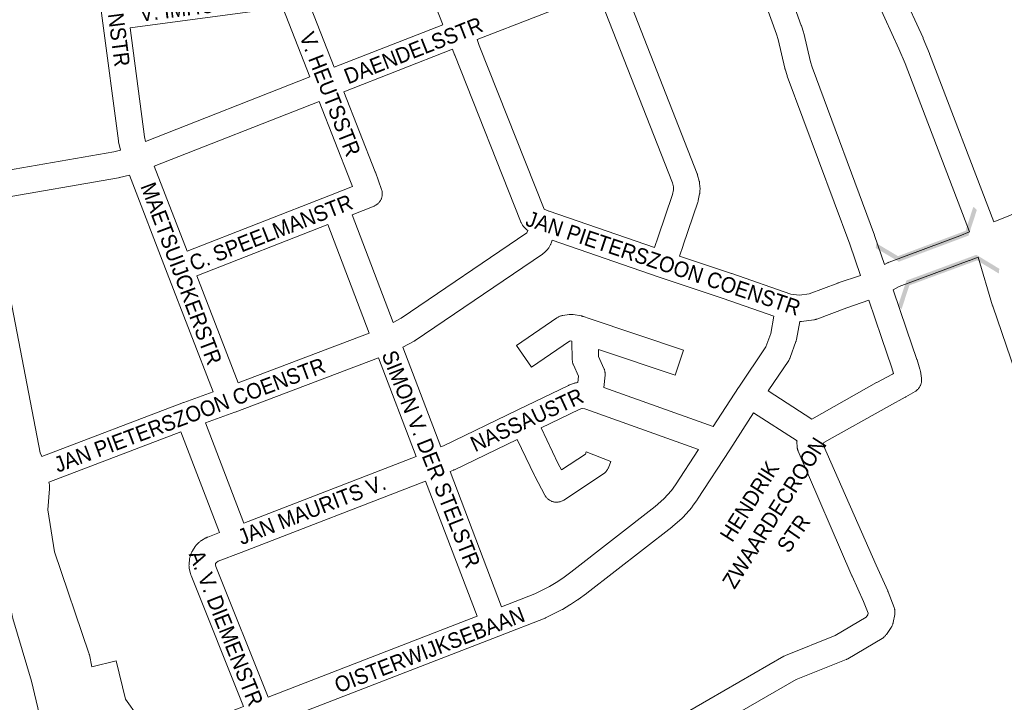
# Model space of a CAD drawing. Header units: metres. Extents: x 123819 to 142731, y 393440 to 405763.
# Tile 175 of 256: x 135406 to 135891, y 396439 to 396775. Entities that reach past the tile are written whole.
import ezdxf
from ezdxf.enums import TextEntityAlignment as Align

# ---------------------------------------------------------------- set-up
doc = ezdxf.new("R2010")
doc.units = ezdxf.units.M
doc.header["$MEASUREMENT"] = 0
for name, color, linetype, lineweight in [('gs-anno-wegen algemeen tekst', 7, 'Continuous', 0), ('gs-knt-fietspaden', 7, 'Continuous', 0), ('gs-knt-hoofdweg', 7, 'Continuous', 0), ('gs-knt-wegen algemeen', 7, 'Continuous', 0), ('gs-symb-viaduct', 7, 'Continuous', 0)]:
    doc.layers.add(name, color=color, linetype=linetype, lineweight=lineweight)
doc.styles.add('Style-Arial', font='arial.ttf')

# ---------------------------------------------------------------- blocks, each defined once
blk = doc.blocks.new('gg0-viaduct_81')
at = {"layer": 'gs-symb-viaduct', "linetype": 'Continuous'}
blk.add_hatch(color=7, dxfattribs=at).paths.add_polyline_path([(-5.576, -1.689), (-5.8, -1.4), (-4, 0), (4, 0), (5.8, -1.4), (5.576, -1.689), (3.875, -0.366), (-3.875, -0.366)])
blk = doc.blocks.new('gg0-viaduct_82')
at = {"layer": 'gs-symb-viaduct', "linetype": 'Continuous'}
blk.add_hatch(color=7, dxfattribs=at).paths.add_polyline_path([(-5.576, -1.689), (-5.8, -1.4), (-4, 0), (4, 0), (5.8, -1.4), (5.576, -1.689), (3.875, -0.366), (-3.875, -0.366)])

msp = doc.modelspace()

# ---------------------------------------------------------------- linework, layer by layer
at = {"layer": 'gs-knt-fietspaden', "color": 7, "linetype": 'Continuous', "flags": 128}
for points in [[(135874.24, 396670.63), (135842.42, 396753.76), (135839.4, 396761.05), (135829.06, 396783.66), (135828.95, 396783.92), (135823.03, 396798.49), (135822.95, 396798.7), (135732.65, 397045.31), (135731.17, 397048.19), (135726.44, 397057.37)], [(135745.64, 397047.69), (135835.14, 396803.29), (135840.96, 396788.95), (135851.29, 396766.35), (135851.38, 396766.14), (135854.48, 396758.67), (135854.55, 396758.5), (135886.29, 396675.59)]]:
    msp.add_lwpolyline(points, dxfattribs=at)
at = {"layer": 'gs-knt-hoofdweg', "color": 7, "linetype": 'Continuous', "flags": 128}
for points in [[(135393.32, 396686.82), (135400.22, 396642.13), (135415.77, 396561.62), (135416.47, 396559.83)], [(135420.04, 396547.26), (135420.26, 396545.82), (135420.31, 396545.45), (135420.34, 396545.07), (135420.36, 396544.69), (135420.35, 396544.31), (135420.33, 396543.94), (135419.5, 396533.59), (135422.79, 396512.76), (135439.74, 396462.85), (135439.84, 396462.55), (135439.92, 396462.24), (135440, 396461.93), (135441.25, 396456.01)], [(135420.84, 396416.12), (135416.31, 396428.75), (135416.21, 396429.04), (135416.13, 396429.33), (135416.05, 396429.62), (135411.48, 396449.08), (135402.24, 396479.86), (135402.14, 396480.21), (135402.06, 396480.57), (135395.44, 396513.14), (135395.41, 396513.32), (135392.61, 396528.9), (135392.56, 396529.25), (135392.52, 396529.6), (135392.5, 396529.95), (135392.04, 396540.11)]]:
    msp.add_lwpolyline(points, dxfattribs=at)
at = {"layer": 'gs-knt-wegen algemeen', "color": 7, "linetype": 'Continuous', "flags": 128}
for points in [[(135710.98, 396996.84), (135721.34, 396967.73), (135730.09, 396943.14), (135732.93, 396936.42), (135732.96, 396936.34), (135733.01, 396936.23), (135733.06, 396936.08), (135733.08, 396936.04), (135733.11, 396935.93), (135733.16, 396935.78), (135733.18, 396935.73), (135735.41, 396928.14), (135771.58, 396827.29), (135791.21, 396772.49), (135791.28, 396772.29), (135792.25, 396769.26), (135792.33, 396769.01), (135792.4, 396768.75), (135795.71, 396754.63), (135796.58, 396751.96), (135827.33, 396669.12), (135827.38, 396668.97), (135832.33, 396654.61)], [(135614.38, 396772.88), (135614.25, 396773.19), (135614.19, 396773.34), (135599.35, 396811.4), (135591.98, 396830.04), (135591.93, 396830.16), (135580.43, 396861.09), (135576.62, 396869.77), (135576.51, 396870.03), (135576.42, 396870.3), (135576.33, 396870.57), (135576.26, 396870.84), (135576.2, 396871.12), (135576.15, 396871.4), (135576.12, 396871.62)], [(135455.27, 396710.98), (135454.39, 396715.05), (135454.34, 396715.31), (135454.3, 396715.57), (135446.37, 396776.16), (135436.31, 396852.99)], [(135886.29, 396675.59), (135894.15, 396678.82), (135897.68, 396680.54), (135904.79, 396684.62), (135911.53, 396689.37), (135969.11, 396734.73), (135969.34, 396734.9), (135975.26, 396739.17), (135975.48, 396739.32), (135987.67, 396747.35), (135987.82, 396747.45), (135987.97, 396747.54), (136000.58, 396754.89), (136000.82, 396755.02), (136007.27, 396758.44), (136007.34, 396758.47), (136158.13, 396836.03)], [(135820.4, 396649.24), (135815.1, 396664.66), (135784.32, 396747.56), (135784.23, 396747.83), (135783.24, 396750.88), (135783.16, 396751.14), (135783.1, 396751.4), (135779.78, 396765.52), (135778.92, 396768.19), (135761.58, 396816.58)], [(135702.99, 396793.62), (135739.85, 396699.35), (135739.94, 396699.12), (135740.01, 396698.9), (135740.08, 396698.67), (135740.87, 396695.74), (135740.93, 396695.47), (135740.99, 396695.2), (135741.03, 396694.93), (135741.06, 396694.65), (135741.22, 396692.99), (135741.24, 396692.73), (135741.25, 396692.47), (135741.25, 396692.21), (135741.2, 396690.55), (135741.19, 396690.25), (135741.16, 396689.96), (135741.12, 396689.67), (135741.07, 396689.38), (135740.39, 396686.13), (135740.33, 396685.87), (135740.26, 396685.62), (135740.18, 396685.37), (135732.97, 396664.05), (135732.94, 396663.97), (135732.94, 396663.96), (135732.94, 396663.96), (135731.08, 396658.72)], [(135547.28, 396786.47), (135560.8, 396751.93)], [(135690.86, 396788.86), (135631.29, 396765.52)], [(135718.75, 396662.9), (135720.65, 396668.27), (135727.72, 396689.18), (135728.2, 396691.48), (135728.22, 396692.16), (135728.15, 396692.88), (135727.6, 396694.94), (135690.86, 396788.86)], [(135535.26, 396781.35), (135460.12, 396771.4)], [(135548.68, 396747.18), (135535.38, 396781.17), (135535.26, 396781.35)], [(135460.12, 396771.4), (135467.18, 396717.53), (135467.65, 396715.35)], [(135560.8, 396751.93), (135614.38, 396772.88)], [(135631.29, 396765.52), (135632.37, 396762.62), (135664.32, 396681.83), (135666.72, 396680.98)], [(135619.17, 396760.77), (135565.54, 396739.8)], [(135656.27, 396671.41), (135655.87, 396671.71), (135655.64, 396671.89), (135655.42, 396672.07), (135655.21, 396672.27), (135655, 396672.47), (135654.81, 396672.68), (135654.23, 396673.35), (135654.04, 396673.57), (135653.87, 396673.8), (135653.71, 396674.03), (135653.55, 396674.28), (135653.1, 396675.03), (135652.97, 396675.27), (135652.84, 396675.5), (135652.73, 396675.74), (135652.63, 396675.99), (135620.24, 396757.9), (135620.19, 396758.02), (135619.17, 396760.77)], [(135467.65, 396715.35), (135548.68, 396747.18)], [(135565.54, 396739.8), (135581.02, 396700.26), (135581.09, 396700.08), (135584.11, 396691.63), (135584.2, 396691.33), (135584.29, 396691.03), (135584.36, 396690.73), (135584.41, 396690.42), (135584.45, 396690.11), (135584.47, 396689.8), (135584.48, 396689.49), (135584.48, 396689.18), (135584.46, 396688.87), (135584.42, 396688.56), (135584.37, 396688.25), (135584.31, 396687.95), (135584.23, 396687.65), (135584.14, 396687.35), (135584.03, 396687.06), (135583.91, 396686.77), (135583.78, 396686.49), (135583.63, 396686.22), (135583.47, 396685.95), (135583.3, 396685.69), (135583.11, 396685.44), (135582.91, 396685.2), (135582.7, 396684.97), (135582.49, 396684.75), (135582.26, 396684.54), (135582.02, 396684.34), (135581.77, 396684.15), (135581.51, 396683.97), (135581.25, 396683.81), (135580.97, 396683.66), (135580.69, 396683.53), (135580.41, 396683.4), (135569.7, 396679.08), (135589.93, 396625.99)], [(135553.42, 396735.05), (135471.99, 396703.07)], [(135558.97, 396688.8), (135569.74, 396693.14), (135568.86, 396695.61), (135553.42, 396735.05)], [(135391.1, 396699.65), (135391.3, 396699.68), (135451.99, 396710.2), (135455.27, 396710.98)], [(135471.99, 396703.07), (135488.22, 396661.12)], [(135459.73, 396698.67), (135454.82, 396697.49), (135454.62, 396697.45), (135454.42, 396697.41), (135393.53, 396686.86), (135393.32, 396686.82)], [(135501.13, 396591.7), (135478.44, 396650.33), (135459.73, 396698.67)], [(135488.22, 396661.12), (135558.94, 396688.79), (135558.96, 396688.8)], [(135558.96, 396688.8), (135558.97, 396688.8), (135558.97, 396688.8)], [(135558.96, 396688.8), (135558.97, 396688.8), (135558.97, 396688.8)], [(135666.72, 396680.98), (135666.72, 396680.97), (135666.73, 396680.97)], [(135666.72, 396680.98), (135666.72, 396680.97), (135666.73, 396680.97)], [(135666.73, 396680.97), (135666.75, 396680.97), (135666.77, 396680.96), (135666.77, 396680.96), (135666.78, 396680.96)], [(135666.78, 396680.96), (135718.75, 396662.9)], [(135557.6, 396674.28), (135492.92, 396648.98)], [(135578.02, 396620.68), (135557.6, 396674.28)], [(135589.93, 396625.99), (135593.75, 396628.06), (135655.79, 396670.21), (135655.81, 396670.23), (135655.82, 396670.24), (135656.27, 396671.41)], [(135832.33, 396654.61), (135833.68, 396655.36), (135833.9, 396655.47), (135834.12, 396655.58), (135834.34, 396655.68), (135834.57, 396655.76), (135869.44, 396668.65), (135874.24, 396670.63)], [(135777.66, 396629.04), (135752.69, 396637.87), (135720.68, 396648.45), (135720.59, 396648.48), (135668.38, 396666.62), (135667.77, 396665.06), (135667.68, 396664.84), (135667.58, 396664.61), (135667.47, 396664.39), (135667.35, 396664.18), (135666.6, 396662.88), (135666.46, 396662.64), (135666.3, 396662.4), (135666.14, 396662.18), (135665.96, 396661.96), (135665.78, 396661.75), (135665.59, 396661.54), (135665.39, 396661.35), (135664.28, 396660.33), (135664.1, 396660.16), (135663.91, 396660.01), (135663.72, 396659.86), (135663.52, 396659.72), (135600.79, 396617.11), (135600.61, 396616.99), (135600.43, 396616.88), (135600.24, 396616.77), (135594.62, 396613.72)], [(135731.08, 396658.72), (135756.84, 396650.21), (135756.97, 396650.17), (135786.03, 396639.89), (135790.32, 396639.53), (135795.05, 396640.13), (135809.26, 396645.45), (135809.45, 396645.52), (135820.4, 396649.24)], [(135878.42, 396658.27), (135874.28, 396656.57), (135874.06, 396656.48), (135839.54, 396643.72), (135836.59, 396642.1)], [(135901.11, 396588.76), (135885.68, 396634.04), (135885.61, 396634.27), (135878.42, 396658.27)], [(135492.92, 396648.98), (135513.35, 396596.19)], [(135836.59, 396642.1), (135843.08, 396622.72), (135848.29, 396607.7), (135848.37, 396607.47), (135849.75, 396602.93), (135849.84, 396602.63), (135849.91, 396602.32), (135849.96, 396602.01), (135850.49, 396598.55), (135850.53, 396598.25), (135850.55, 396597.94), (135850.56, 396597.63), (135850.56, 396597.32), (135850.54, 396597.02), (135850.5, 396596.71), (135850.46, 396596.41), (135850.39, 396596.11), (135850.32, 396595.81), (135850.23, 396595.51), (135850.12, 396595.23), (135850.01, 396594.94), (135849.88, 396594.66), (135849.73, 396594.39), (135849.58, 396594.13), (135849.41, 396593.87), (135849.23, 396593.62), (135849.03, 396593.38), (135848.83, 396593.15), (135848.62, 396592.93), (135848.39, 396592.72), (135848.16, 396592.52), (135847.91, 396592.33), (135847.66, 396592.15), (135847.4, 396591.99), (135842.84, 396589.25), (135842.69, 396589.17), (135842.54, 396589.08), (135834.68, 396584.91)], [(135774.87, 396592.28), (135796.47, 396578.33), (135828.36, 396596.29), (135828.5, 396596.37), (135836.28, 396600.5), (135836.79, 396600.81), (135835.95, 396603.55), (135830.77, 396618.49), (135830.74, 396618.55), (135824.59, 396636.91)], [(135824.59, 396636.91), (135813.73, 396633.22), (135798.9, 396627.67), (135798.62, 396627.58), (135798.33, 396627.49), (135798.04, 396627.42), (135797.74, 396627.36), (135797.45, 396627.31), (135791.29, 396626.53), (135791.01, 396626.5), (135790.74, 396626.48), (135790.46, 396626.47), (135790.43, 396626.47)], [(135747.82, 396574.61), (135760.29, 396593.94), (135760.29, 396593.95), (135760.29, 396593.95), (135760.36, 396594.06), (135773.77, 396613.91), (135776.12, 396620.47), (135777.66, 396629.04)], [(135790.43, 396626.47), (135788.84, 396617.63), (135788.78, 396617.37), (135788.72, 396617.1), (135788.64, 396616.84), (135788.56, 396616.59), (135785.75, 396608.75), (135785.65, 396608.5), (135785.54, 396608.25), (135785.43, 396608), (135785.3, 396607.76), (135785.16, 396607.53), (135785.02, 396607.3), (135774.87, 396592.28)], [(135513.35, 396596.19), (135578.02, 396620.68)], [(135594.62, 396613.72), (135613.38, 396564.66)], [(135582.67, 396608.51), (135511.92, 396581.72), (135511.81, 396581.68), (135511.8, 396581.68), (135497.27, 396576.51)], [(135601.25, 396559.93), (135582.67, 396608.51)], [(135416.47, 396559.83), (135486.49, 396586.49), (135486.56, 396586.51), (135486.62, 396586.53), (135501.13, 396591.7)], [(135767.7, 396581.41), (135755.97, 396563.21), (135755.95, 396563.18), (135740.01, 396538.74), (135739.86, 396538.52), (135737.55, 396535.28), (135737.42, 396535.1), (135737.28, 396534.92), (135737.14, 396534.75), (135732.97, 396530), (135732.78, 396529.8), (135732.59, 396529.61), (135732.39, 396529.42), (135727.65, 396525.24), (135727.49, 396525.1), (135727.33, 396524.97), (135685.46, 396492.45), (135685.31, 396492.34), (135681.15, 396489.3), (135681.02, 396489.2), (135680.88, 396489.11), (135677.3, 396486.76), (135677.05, 396486.6), (135673.37, 396484.43), (135673.17, 396484.32), (135672.96, 396484.21), (135665.32, 396480.39), (135665.06, 396480.27), (135664.79, 396480.15), (135642.02, 396471.22), (135641.99, 396471.21), (135526.88, 396426.66)], [(135789.7, 396562.42), (135789.67, 396562.5), (135789.61, 396562.65), (135789.55, 396562.8), (135789.5, 396562.95), (135789.45, 396563.1), (135789.41, 396563.25), (135789.37, 396563.4), (135789.33, 396563.56), (135789.3, 396563.71), (135789.27, 396563.87), (135789.24, 396564.02), (135789.22, 396564.18), (135789.2, 396564.34), (135789.19, 396564.5), (135789.17, 396564.73), (135789.09, 396566.75), (135789.08, 396567.07), (135789.09, 396567.39), (135789.11, 396567.58), (135767.7, 396581.41)], [(135834.68, 396584.91), (135802.39, 396566.72), (135802.28, 396566.6), (135802.19, 396566.32), (135802.18, 396565.27)], [(135497.27, 396576.51), (135516.24, 396527.01)], [(135485.05, 396572.01), (135420.04, 396547.26)], [(135516.04, 396436.43), (135490.15, 396501.18), (135490.06, 396501.42), (135489.98, 396501.67), (135489.91, 396501.91), (135489.85, 396502.16), (135489.29, 396504.63), (135489.23, 396504.92), (135489.19, 396505.21), (135489.16, 396505.5), (135489.14, 396505.79), (135489.13, 396506.09), (135489.14, 396506.38), (135489.16, 396506.68), (135489.4, 396509.18), (135489.43, 396509.49), (135489.49, 396509.8), (135489.55, 396510.1), (135489.63, 396510.4), (135489.73, 396510.69), (135490.14, 396511.89), (135490.24, 396512.18), (135490.37, 396512.46), (135490.5, 396512.74), (135490.65, 396513.01), (135490.81, 396513.27), (135492.17, 396515.39), (135492.34, 396515.65), (135492.52, 396515.9), (135492.72, 396516.14), (135492.92, 396516.37), (135493.14, 396516.58), (135494.05, 396517.46), (135494.28, 396517.67), (135494.52, 396517.87), (135494.77, 396518.05), (135495.02, 396518.23), (135495.29, 396518.39), (135497.47, 396519.66), (135497.69, 396519.78), (135497.92, 396519.9), (135498.15, 396520), (135498.39, 396520.1), (135504.1, 396522.31), (135485.05, 396572.01)], [(135643.39, 396485.74), (135659.76, 396492.17), (135666.94, 396495.75), (135670.29, 396497.73), (135673.6, 396499.9), (135677.54, 396502.79), (135719.18, 396535.13), (135723.46, 396538.91), (135727.13, 396543.09), (135729.17, 396545.96), (135740.54, 396563.39)], [(135668.92, 396395.6), (135745.64, 396440), (135745.65, 396440.01), (135782.58, 396461.27), (135782.85, 396461.41), (135783.13, 396461.55), (135783.41, 396461.67), (135808, 396471.52), (135823.25, 396480.57), (135824.01, 396481.69), (135824.16, 396482.51), (135821.95, 396488.31), (135816.24, 396500.88), (135816.19, 396500.99), (135789.7, 396562.42)], [(135802.18, 396565.27), (135828.12, 396506.2), (135833.89, 396493.5), (135833.97, 396493.32), (135834.04, 396493.13), (135836.97, 396485.43), (135837.07, 396485.15), (135837.16, 396484.87), (135837.23, 396484.58), (135837.29, 396484.29), (135837.34, 396484), (135837.37, 396483.7), (135837.39, 396483.41), (135837.4, 396483.11), (135837.39, 396482.81), (135837.37, 396482.52), (135837.34, 396482.22), (135837.29, 396481.93), (135836.56, 396477.97), (135836.5, 396477.68), (135836.42, 396477.39), (135836.33, 396477.1), (135836.23, 396476.82), (135836.12, 396476.54), (135835.99, 396476.27), (135835.85, 396476), (135835.7, 396475.75), (135835.54, 396475.49), (135833.19, 396472.05), (135833.01, 396471.79), (135832.81, 396471.54), (135832.6, 396471.31), (135832.39, 396471.08), (135832.15, 396470.86), (135831.91, 396470.66), (135831.66, 396470.46), (135831.4, 396470.28), (135831.14, 396470.11), (135814.21, 396460.07), (135813.99, 396459.95), (135813.77, 396459.83), (135813.54, 396459.72), (135813.31, 396459.63), (135788.68, 396449.75), (135752.16, 396428.73)], [(135789.7, 396562.42), (135789.7, 396562.42), (135789.7, 396562.42)], [(135789.7, 396562.42), (135789.7, 396562.42), (135789.7, 396562.42)], [(135802.18, 396565.27), (135802.18, 396565.27)], [(135802.18, 396565.27), (135802.18, 396565.27)], [(135516.24, 396527.01), (135601.25, 396559.93)], [(135618.02, 396552.5), (135643.39, 396485.74)], [(135605.89, 396547.76), (135514.86, 396512.51)], [(135631.26, 396481.02), (135605.89, 396547.76)], [(135514.85, 396512.51), (135503.57, 396508.14), (135502.64, 396507.6), (135502.27, 396507.03), (135502.22, 396506.48), (135502.43, 396505.54), (135528.19, 396441.13)], [(135514.86, 396512.51), (135514.85, 396512.51), (135514.85, 396512.51)], [(135514.86, 396512.51), (135514.85, 396512.51), (135514.85, 396512.51)], [(135528.19, 396441.13), (135631.26, 396481.02)]]:
    msp.add_lwpolyline(points, dxfattribs=at)
for points in [[(135613.38, 396564.66), (135614.64, 396565.16), (135651.31, 396582.85), (135676.39, 396594.94), (135676.61, 396595.05), (135676.84, 396595.14), (135677.07, 396595.23), (135679.21, 396595.97), (135679.5, 396596.07), (135679.79, 396596.14), (135680.08, 396596.21), (135680.37, 396596.26), (135681, 396596.36), (135681.27, 396599.51), (135678.79, 396605.07), (135678.68, 396605.34), (135678.58, 396605.62), (135678.49, 396605.89), (135678.42, 396606.17), (135678.35, 396606.46), (135678.3, 396606.75), (135678.27, 396607.03), (135678.24, 396607.32), (135678.23, 396607.62), (135678.08, 396616.76), (135677.55, 396616.85), (135676.8, 396616.75), (135658.17, 396603.88, -0.390329), (135658.16, 396603.88), (135650.77, 396614.57, -0.390331), (135650.77, 396614.59), (135670.68, 396628.34), (135670.93, 396628.51), (135671.19, 396628.67), (135671.46, 396628.81), (135671.74, 396628.94), (135672.02, 396629.06), (135672.31, 396629.16), (135672.6, 396629.25), (135672.89, 396629.33), (135673.19, 396629.39), (135673.49, 396629.44), (135676.75, 396629.89), (135677.03, 396629.92), (135677.31, 396629.94), (135677.59, 396629.95), (135677.87, 396629.94), (135678.15, 396629.93), (135678.43, 396629.9), (135678.71, 396629.86), (135682.76, 396629.18), (135683.01, 396629.14), (135683.27, 396629.08), (135683.52, 396629.01), (135683.77, 396628.93), (135686.59, 396627.98)], [(135686.59, 396627.98), (135733.12, 396612.3, -0.384924), (135733.13, 396612.29), (135728.98, 396599.97, -0.384926), (135728.97, 396599.97), (135691.17, 396612.7), (135691.23, 396609.16), (135693.85, 396603.27), (135693.97, 396602.99), (135694.07, 396602.71), (135694.16, 396602.42), (135694.24, 396602.13), (135694.3, 396601.84), (135694.35, 396601.54), (135694.38, 396601.25), (135694.41, 396600.95), (135694.41, 396600.65), (135694.41, 396600.35), (135694.39, 396600.05), (135693.85, 396593.92), (135747.82, 396574.61)], [(135740.54, 396563.39), (135684.95, 396583.28), (135684.48, 396583.41), (135683.05, 396583.5), (135682.93, 396583.48), (135681.71, 396583.05), (135662.8, 396573.94), (135671.29, 396556.16), (135672.84, 396553.2), (135684.68, 396561), (135685.1, 396562.08, -0.385727), (135685.12, 396562.09), (135697.22, 396557.34, -0.385721), (135697.22, 396557.32), (135696.04, 396554.32), (135695.92, 396554.04), (135695.79, 396553.76), (135695.65, 396553.49), (135695.49, 396553.23), (135695.32, 396552.97), (135695.14, 396552.72), (135694.94, 396552.48), (135694.74, 396552.25), (135694.52, 396552.04), (135694.3, 396551.83), (135694.06, 396551.63), (135693.82, 396551.44), (135693.57, 396551.27), (135674.01, 396538.38), (135673.74, 396538.21), (135673.46, 396538.06), (135673.17, 396537.91), (135672.88, 396537.79), (135672.58, 396537.67), (135672.28, 396537.57), (135671.97, 396537.49), (135671.66, 396537.42), (135671.34, 396537.37), (135671.03, 396537.33), (135670.71, 396537.31), (135670.39, 396537.31), (135670.07, 396537.32), (135669.75, 396537.34), (135669.43, 396537.38), (135669.12, 396537.44), (135668.81, 396537.51), (135668.5, 396537.6), (135668.2, 396537.7), (135667.9, 396537.82), (135667.61, 396537.95), (135667.32, 396538.09), (135667.05, 396538.25), (135666.78, 396538.43), (135666.52, 396538.61), (135666.27, 396538.81), (135666.03, 396539.02), (135665.8, 396539.24), (135665.58, 396539.47), (135665.37, 396539.72), (135665.18, 396539.97), (135664.99, 396540.23), (135664.82, 396540.5), (135664.67, 396540.78), (135659.71, 396550.2), (135659.59, 396550.43), (135651.08, 396568.28), (135620.08, 396553.32), (135619.86, 396553.22), (135619.63, 396553.13), (135618.02, 396552.5)], [(135441.25, 396456.01), (135453.16, 396458.98, -0.368002), (135453.17, 396458.97), (135457.87, 396440.11), (135463.93, 396431.64), (135464.09, 396431.4), (135464.24, 396431.16), (135464.38, 396430.91), (135464.51, 396430.66), (135464.63, 396430.4), (135464.73, 396430.14), (135466.79, 396424.65), (135471.5, 396419.13), (135472.19, 396419.47), (135472.45, 396419.6), (135472.72, 396419.71), (135516.04, 396436.43)]]:
    msp.add_lwpolyline(points, format="xyb", dxfattribs=at)

# ---------------------------------------------------------------- block references
at = {"layer": 'gs-symb-viaduct', "color": 7, "linetype": 'Continuous', "yscale": 7.395549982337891}
for name, p, xscale, zscale, rotation in [('gg0-viaduct_82', (135856.53, 396662.41), 4.590625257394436, 4.590625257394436, 200.5472963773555), ('gg0-viaduct_81', (135860.34, 396653.02), 4.590625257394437, 4.590625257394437, 20.20756810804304)]:
    msp.add_blockref(name, p, dxfattribs=dict(at, xscale=xscale, zscale=zscale, rotation=rotation))

# ---------------------------------------------------------------- texts
at = {"layer": 'gs-anno-wegen algemeen tekst', "color": 7, "style": 'Style-Arial', "width": 0.909091}
for s, rotation, p in [('LOUDONSTR', 277.3898, (135452.37, 396782.72)), ('V. IMHOFFSTR', 7.4332, (135499.05, 396782.61)), ('DAENDELSSTR', 21.4454, (135599.82, 396760.2)), ('V. HEUTSSTR', 291.3311, (135558.8, 396738.62)), ('MAETSUIJCKERSTR', 290.5896, (135485.37, 396650.09)), ('C. SPEELMANSTR', 21.3769, (135529.55, 396670.3)), ('JAN PIETERSZOON COENSTR', 341.574, (135723.11, 396655.23)), ('JAN PIETERSZOON COENSTR', 20.5739, (135489.43, 396580.35)), ('SIMON V. DER STELSTR', 291.5913, (135608.61, 396558.6)), ('NASSAUSTR', 24.7509, (135655.83, 396577.91)), ('ZWAARDECROON', 57.544, (135777.91, 396532.05)), ('HENDRIK', 57.6683, (135765.62, 396537.73)), ('JAN MAURITS V.', 21.1646, (135549.69, 396533.61)), ('STR', 55.1995, (135787.42, 396521.89)), ('A. V. DIEMENSTR', 291.5913, (135507.46, 396475.19)), ('OISTERWIJKSEBAAN', 21.0888, (135607.8, 396464.49))]:
    msp.add_text(s, height=7.7, rotation=rotation, dxfattribs=at).set_placement(p, align=Align.MIDDLE_CENTER)

doc.saveas('drawing.dxf')
